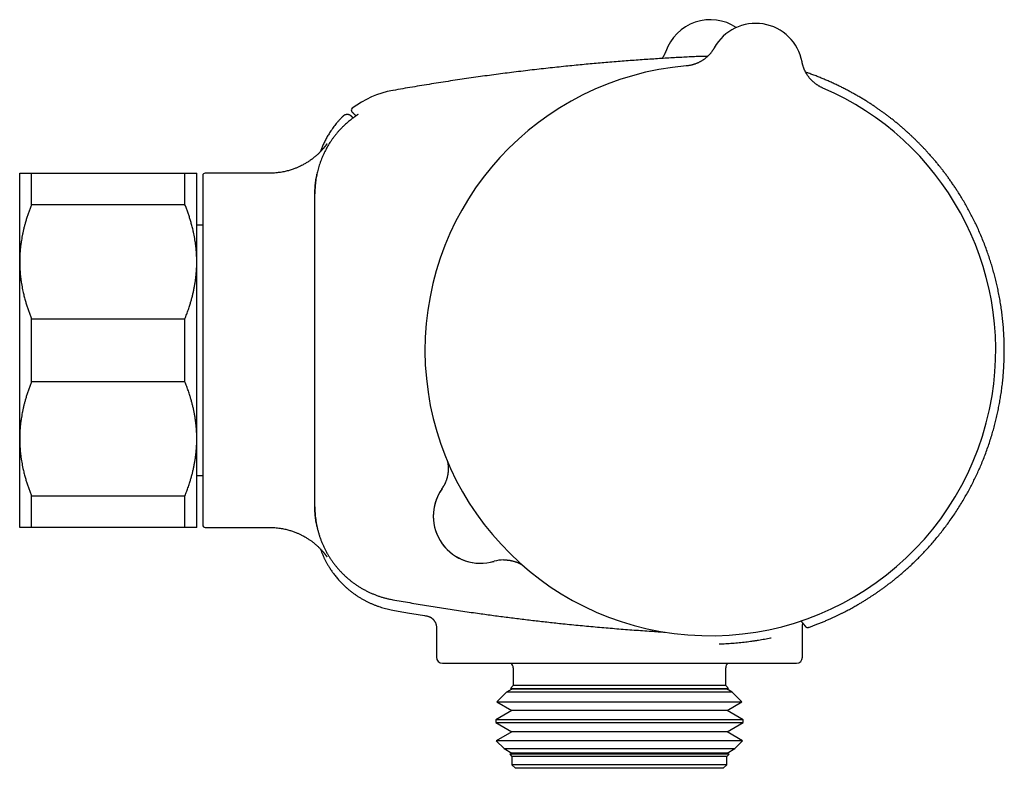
# Model space of a CAD drawing. Header units: millimetres. Extents: x 8 to 709, y 8 to 364.
# Tile 9 of 9: x 486 to 569, y 300 to 364. Entities that reach past the tile are written whole.
import ezdxf

# ---------------------------------------------------------------- set-up
doc = ezdxf.new("R2010")
doc.units = ezdxf.units.MM

msp = doc.modelspace()

# ---------------------------------------------------------------- linework, layer by layer
at = {"color": 7, "linetype": 'Continuous', "lineweight": 30}
for p, q in [((544.66, 361.223), (544.66, 361.222)), ((544.66, 361.222), (544.661, 361.223)), ((552.095, 360.019), (552.095, 360.018)), ((552.095, 360.018), (552.095, 360.018)), ((513.987, 356.095), (513.987, 356.095)), ((485.825, 343.098), (485.825, 350.598)), ((486.825, 347.92), (486.825, 350.598)), ((486.825, 350.598), (499.825, 350.598)), ((499.825, 347.92), (499.825, 350.598)), ((500.825, 343.098), (500.825, 350.598)), ((501.325, 350.398), (501.325, 320.798)), ((506.993, 350.598), (501.525, 350.598)), ((506.993, 350.598), (506.993, 350.598)), ((510.825, 348.822), (510.825, 348.846)), ((510.825, 322.374), (510.825, 348.822)), ((499.825, 347.92), (486.825, 347.92)), ((501.325, 346.198), (500.825, 346.198)), ((485.825, 328.098), (485.825, 343.098)), ((500.825, 328.098), (500.825, 343.098)), ((486.825, 332.92), (486.825, 338.276)), ((486.825, 338.276), (499.825, 338.276)), ((499.825, 332.92), (499.825, 338.276)), ((499.825, 332.92), (486.825, 332.92)), ((485.825, 320.598), (485.825, 328.098)), ((500.825, 320.598), (500.825, 328.098)), ((500.825, 324.998), (501.325, 324.998)), ((486.825, 323.276), (499.825, 323.276)), ((486.825, 320.598), (486.825, 323.276)), ((499.825, 320.598), (499.825, 323.276)), ((510.825, 322.353), (510.825, 322.374)), ((499.825, 320.598), (486.825, 320.598)), ((501.525, 320.598), (506.992, 320.598)), ((506.992, 320.599), (506.992, 320.599)), ((506.992, 320.598), (506.992, 320.598)), ((520.286, 313.107), (520.286, 313.107)), ((521.125, 312.12), (521.125, 309.598)), ((552.125, 309.598), (552.125, 312.177)), ((527.625, 308.698), (527.625, 307.198)), ((545.625, 307.198), (545.625, 308.698)), ((527.625, 307.198), (527.386, 306.959)), ((527.386, 306.959), (527.501, 306.893)), ((527.386, 306.959), (544.626, 306.959)), ((545.625, 307.198), (527.625, 307.198)), ((544.626, 306.959), (545.864, 306.959)), ((545.864, 306.959), (545.625, 307.198)), ((545.749, 306.893), (545.864, 306.959)), ((527.072, 306.645), (526.245, 305.818)), ((527.501, 306.893), (527.072, 306.645)), ((546.178, 306.645), (527.072, 306.645)), ((545.749, 306.893), (527.501, 306.893)), ((546.178, 306.645), (545.749, 306.893)), ((547.005, 305.818), (546.178, 306.645)), ((526.245, 305.818), (527.501, 305.093)), ((526.245, 305.818), (545.615, 305.818)), ((545.615, 305.818), (547.005, 305.818)), ((545.749, 305.093), (547.005, 305.818)), ((527.501, 305.093), (526.148, 304.311)), ((545.749, 305.093), (527.501, 305.093)), ((547.103, 304.311), (545.749, 305.093)), ((526.148, 304.311), (526.148, 304.074)), ((547.103, 304.311), (526.148, 304.311)), ((526.148, 304.074), (527.501, 303.293)), ((526.148, 304.074), (545.699, 304.074)), ((545.699, 304.074), (547.103, 304.074)), ((545.749, 303.293), (547.103, 304.074)), ((547.103, 304.074), (547.103, 304.311)), ((527.501, 303.293), (526.188, 302.535)), ((545.749, 303.293), (527.501, 303.293)), ((547.062, 302.535), (545.749, 303.293)), ((526.188, 302.535), (526.861, 301.863)), ((547.062, 302.535), (526.188, 302.535)), ((546.39, 301.863), (547.062, 302.535)), ((526.861, 301.863), (527.501, 301.493)), ((526.861, 301.863), (545.081, 301.863)), ((527.501, 301.493), (527.33, 301.394)), ((527.33, 301.394), (527.525, 301.198)), ((545.921, 301.394), (527.33, 301.394)), ((545.749, 301.493), (527.501, 301.493)), ((527.525, 301.198), (527.525, 300.498)), ((545.725, 301.198), (527.525, 301.198)), ((545.081, 301.863), (546.39, 301.863)), ((545.725, 301.198), (545.921, 301.394)), ((545.725, 300.498), (545.725, 301.198)), ((545.749, 301.493), (546.39, 301.863)), ((545.921, 301.394), (545.749, 301.493)), ((527.525, 300.498), (527.825, 300.198)), ((545.725, 300.498), (527.525, 300.498)), ((545.425, 300.198), (545.725, 300.498)), ((545.425, 300.198), (527.825, 300.198))]:
    msp.add_line(p, q, dxfattribs=at)
at = {"color": 7, "linetype": 'Continuous', "lineweight": 30, "flags": 128}
msp.add_lwpolyline([(552.128, 359.863), (552.114, 359.925), (552.095, 360.018)], dxfattribs=at)
at = {"color": 7, "linetype": 'Continuous', "lineweight": 30}
for centre, radius, start, end in [((544.325, 359.598), 4, 56.6366, 160.8861), ((548.162, 359.289), 4, 10.49613, 151.10387), ((544.325, 335.598), 24.172, 94.83649, 350.8), ((544.325, 335.598), 24.172, 350.8, 66.76351), ((518.825, 349.725), 8, 100.08101, 127.21441), ((514.108, 355.937), 0.2, 127.19977, 225), ((501.525, 350.398), 0.2, 90, 180), ((524.86, 321.559), 4, 144.66517, 286.93484), ((524.86, 321.559), 4, 145.02595, 286.57405), ((519.124, 325.572), 3, 325.02595, 331.11823), ((501.525, 320.798), 0.2, 180, 270), ((526.857, 314.85), 3, 91.1644, 106.44285), ((552.56, 312.311), 0.2, 220.28522, 289.35751), ((521.625, 309.598), 0.5, 180, 270), ((551.625, 309.598), 0.5, 270, 0), ((527.125, 308.698), 0.5, 0, 53.24002), ((546.125, 308.698), 0.5, 126.75067, 180)]:
    msp.add_arc(centre, radius, start, end, dxfattribs=at)
for points, knots in [([(544.66, 361.223), (544.66, 361.222), (544.66, 361.221), (544.658, 361.218), (544.656, 361.214), (544.652, 361.208), (544.648, 361.201), (544.642, 361.19), (544.633, 361.174), (544.619, 361.15), (544.599, 361.116), (544.57, 361.069), (544.533, 361.013), (544.491, 360.951), (544.448, 360.891), (544.403, 360.831), (544.355, 360.771), (544.304, 360.711), (544.251, 360.651), (544.195, 360.591), (544.137, 360.533), (544.077, 360.475), (544.015, 360.419), (543.951, 360.365), (543.886, 360.312), (543.819, 360.261), (543.751, 360.212), (543.681, 360.165), (543.61, 360.12), (543.537, 360.076), (543.463, 360.035), (543.388, 359.996), (543.312, 359.958), (543.235, 359.923), (543.157, 359.89), (543.077, 359.86), (542.997, 359.831), (542.916, 359.805), (542.835, 359.781), (542.752, 359.76), (542.67, 359.741), (542.583, 359.723), (542.493, 359.708), (542.399, 359.695), (542.331, 359.687), (542.293, 359.684), (542.287, 359.684)], [0, 0, 0, 0, 0.002619, 0.00589, 0.0088, 0.011634, 0.01475, 0.018778, 0.02456, 0.033469, 0.047302, 0.064332, 0.088728, 0.115589, 0.139599, 0.1645, 0.190533, 0.217275, 0.244498, 0.272056, 0.299853, 0.327827, 0.355933, 0.384142, 0.412433, 0.440788, 0.469196, 0.497647, 0.526136, 0.554654, 0.5832, 0.611768, 0.640355, 0.66896, 0.69758, 0.726213, 0.754858, 0.783514, 0.81218, 0.840854, 0.869536, 0.898225, 0.930111, 0.96198, 0.993748, 1, 1, 1, 1]), ([(544.098, 360.496), (544.011, 360.495), (543.79, 360.494), (543.368, 360.481), (542.83, 360.455), (542.219, 360.425), (541.599, 360.392), (540.971, 360.357), (540.335, 360.32), (539.69, 360.28), (539.037, 360.237), (538.375, 360.192), (537.705, 360.144), (537.027, 360.093), (536.34, 360.039), (535.659, 359.983), (534.983, 359.925), (534.313, 359.865), (533.635, 359.803), (532.95, 359.737), (532.244, 359.667), (531.515, 359.592), (530.765, 359.512), (530.006, 359.428), (529.239, 359.34), (528.464, 359.248), (527.696, 359.154), (526.934, 359.058), (526.181, 358.959), (525.42, 358.857), (524.652, 358.751), (523.876, 358.641), (523.093, 358.526), (522.303, 358.408), (521.505, 358.284), (520.7, 358.157), (519.893, 358.025), (519.083, 357.89), (518.27, 357.751), (517.717, 357.654), (517.434, 357.603), (517.425, 357.602)], [0, 0, 0, 0, 0.009768, 0.024683, 0.04715, 0.069938, 0.093044, 0.116469, 0.140212, 0.164273, 0.188652, 0.213349, 0.238364, 0.263696, 0.289346, 0.315313, 0.340089, 0.365147, 0.390488, 0.416112, 0.44202, 0.469809, 0.497918, 0.526348, 0.5551, 0.584173, 0.61357, 0.641584, 0.669887, 0.698479, 0.727363, 0.756538, 0.786007, 0.81577, 0.845829, 0.876184, 0.906839, 0.937238, 0.967928, 0.99891, 1, 1, 1, 1]), ([(540.559, 360.947), (540.559, 360.946), (540.559, 360.946), (540.558, 360.944), (540.557, 360.94), (540.555, 360.934), (540.552, 360.927), (540.548, 360.917), (540.543, 360.903), (540.535, 360.881), (540.522, 360.849), (540.504, 360.804), (540.479, 360.745), (540.449, 360.679), (540.416, 360.611), (540.381, 360.545), (540.345, 360.478), (540.305, 360.411), (540.272, 360.356), (540.25, 360.324), (540.244, 360.314)], [0, 0, 0, 0, 0.003422, 0.017885, 0.030211, 0.041934, 0.053808, 0.068201, 0.088008, 0.117691, 0.164348, 0.229441, 0.318141, 0.427711, 0.531088, 0.629217, 0.733755, 0.841593, 0.951708, 1, 1, 1, 1]), ([(553.862, 357.809), (553.839, 357.819), (553.791, 357.84), (553.717, 357.875), (553.64, 357.915), (553.565, 357.956), (553.491, 357.999), (553.418, 358.045), (553.347, 358.092), (553.278, 358.141), (553.21, 358.192), (553.144, 358.245), (553.079, 358.299), (553.016, 358.355), (552.956, 358.413), (552.897, 358.471), (552.84, 358.532), (552.784, 358.593), (552.731, 358.656), (552.68, 358.719), (552.631, 358.784), (552.584, 358.849), (552.539, 358.916), (552.496, 358.983), (552.456, 359.05), (552.417, 359.118), (552.381, 359.186), (552.347, 359.254), (552.315, 359.322), (552.285, 359.39), (552.257, 359.457), (552.232, 359.523), (552.209, 359.588), (552.188, 359.651), (552.169, 359.712), (552.152, 359.771), (552.138, 359.826), (552.125, 359.875), (552.116, 359.917), (552.109, 359.949), (552.105, 359.971), (552.102, 359.986), (552.1, 359.996), (552.098, 360.003), (552.097, 360.009), (552.096, 360.013), (552.096, 360.017), (552.095, 360.018), (552.095, 360.018)], [0, 0, 0, 0, 0.024461, 0.053627, 0.082721, 0.111743, 0.140689, 0.169556, 0.198342, 0.227042, 0.255653, 0.284171, 0.31259, 0.340905, 0.369111, 0.397201, 0.425167, 0.453002, 0.480695, 0.508236, 0.535614, 0.562813, 0.58982, 0.616615, 0.643178, 0.669484, 0.695504, 0.721205, 0.746546, 0.771478, 0.795943, 0.819868, 0.843163, 0.865716, 0.887383, 0.907974, 0.927227, 0.944722, 0.959611, 0.970548, 0.977724, 0.982579, 0.9861, 0.98891, 0.99146, 0.99413, 0.997168, 1, 1, 1, 1]), ([(552.626, 312.123), (552.659, 312.135), (552.787, 312.179), (553.005, 312.26), (553.295, 312.369), (553.591, 312.486), (553.892, 312.609), (554.182, 312.732), (554.453, 312.851), (554.708, 312.966), (554.946, 313.077), (555.175, 313.187), (555.395, 313.295), (555.605, 313.401), (555.806, 313.504), (556.005, 313.609), (556.2, 313.713), (556.39, 313.818), (556.57, 313.919), (556.74, 314.016), (556.892, 314.104), (557.026, 314.183), (557.148, 314.256), (557.27, 314.329), (557.393, 314.405), (557.519, 314.483), (557.673, 314.58), (557.855, 314.696), (558.066, 314.834), (558.28, 314.977), (558.497, 315.126), (558.716, 315.279), (558.94, 315.439), (559.168, 315.607), (559.399, 315.78), (559.632, 315.959), (559.867, 316.145), (560.106, 316.338), (560.35, 316.539), (560.598, 316.751), (560.851, 316.972), (561.106, 317.201), (561.363, 317.439), (561.623, 317.686), (561.884, 317.942), (562.171, 318.232), (562.479, 318.554), (562.806, 318.91), (563.126, 319.271), (563.439, 319.639), (563.745, 320.013), (564.044, 320.393), (564.344, 320.792), (564.647, 321.209), (564.949, 321.646), (565.242, 322.089), (565.526, 322.539), (565.792, 322.98), (566.041, 323.413), (566.273, 323.837), (566.497, 324.265), (566.713, 324.697), (566.921, 325.133), (567.12, 325.573), (567.316, 326.032), (567.509, 326.51), (567.698, 327.007), (567.875, 327.508), (568.042, 328.012), (568.194, 328.505), (568.331, 328.985), (568.455, 329.452), (568.569, 329.921), (568.675, 330.393), (568.771, 330.866), (568.858, 331.342), (568.939, 331.834), (569.012, 332.344), (569.076, 332.872), (569.129, 333.401), (569.171, 333.93), (569.2, 334.445), (569.218, 334.944), (569.226, 335.427), (569.225, 335.91), (569.214, 336.393), (569.194, 336.876), (569.164, 337.358), (569.123, 337.856), (569.071, 338.368), (569.006, 338.896), (568.93, 339.422), (568.843, 339.946), (568.747, 340.452), (568.645, 340.941), (568.537, 341.412), (568.42, 341.88), (568.293, 342.347), (568.158, 342.811), (568.014, 343.272), (567.856, 343.745), (567.683, 344.231), (567.493, 344.727), (567.293, 345.22), (567.083, 345.707), (566.868, 346.176), (566.651, 346.626), (566.433, 347.057), (566.206, 347.483), (565.971, 347.906), (565.728, 348.323), (565.477, 348.736), (565.245, 349.101), (565.035, 349.42), (564.85, 349.694), (564.663, 349.962), (564.476, 350.223), (564.29, 350.477), (564.104, 350.723), (563.919, 350.962), (563.726, 351.205), (563.527, 351.45), (563.32, 351.697), (563.115, 351.936), (562.913, 352.166), (562.715, 352.386), (562.52, 352.597), (562.33, 352.798), (562.143, 352.992), (561.948, 353.19), (561.746, 353.39), (561.537, 353.592), (561.334, 353.784), (561.137, 353.966), (560.946, 354.139), (560.789, 354.279), (560.663, 354.388), (560.567, 354.472), (560.467, 354.557), (560.362, 354.646), (560.251, 354.739), (560.135, 354.835), (560.012, 354.935), (559.873, 355.047), (559.714, 355.173), (559.535, 355.312), (559.346, 355.456), (559.147, 355.605), (558.939, 355.758), (558.72, 355.914), (558.491, 356.075), (558.251, 356.239), (558, 356.405), (557.741, 356.574), (557.472, 356.743), (557.193, 356.914), (556.904, 357.086), (556.612, 357.255), (556.316, 357.42), (556.019, 357.581), (555.711, 357.742), (555.393, 357.903), (555.066, 358.063), (554.728, 358.221), (554.39, 358.374), (554.052, 358.52), (553.715, 358.661), (553.369, 358.799), (553.015, 358.934), (552.691, 359.052), (552.484, 359.123), (552.399, 359.152)], [0, 0, 0, 0, 0.00171, 0.0065962, 0.011359, 0.0168137, 0.0220966, 0.0272076, 0.0321467, 0.0365651, 0.0408359, 0.0449591, 0.0489347, 0.0527624, 0.0564423, 0.0599743, 0.0636886, 0.0672237, 0.0705796, 0.0737562, 0.0767535, 0.0791141, 0.0813802, 0.0836829, 0.0860377, 0.0884446, 0.0909035, 0.0948728, 0.0989706, 0.1031972, 0.1074283, 0.1117811, 0.1162555, 0.1208516, 0.1255696, 0.1303218, 0.1351916, 0.140179, 0.1452841, 0.1506147, 0.1560681, 0.1616442, 0.1673432, 0.1731651, 0.1791097, 0.1851772, 0.1930204, 0.2008701, 0.2087201, 0.2165704, 0.224421, 0.2322719, 0.2401229, 0.2487591, 0.2573954, 0.2660316, 0.2746676, 0.2833034, 0.2911539, 0.2990041, 0.3068541, 0.3147039, 0.3225534, 0.3304031, 0.3382533, 0.3468886, 0.3555241, 0.3641598, 0.3727958, 0.381432, 0.3892833, 0.3971346, 0.404986, 0.4128374, 0.4206886, 0.4285397, 0.4363906, 0.4450261, 0.4536612, 0.4622959, 0.4709303, 0.4795652, 0.4874155, 0.4952662, 0.5031172, 0.5109682, 0.5188191, 0.52667, 0.534521, 0.543157, 0.5517931, 0.5604292, 0.5690651, 0.5777009, 0.5855514, 0.5934016, 0.6012514, 0.6091011, 0.6169511, 0.6248013, 0.6326516, 0.6412872, 0.6499229, 0.6585589, 0.6671952, 0.6758311, 0.6836817, 0.6915321, 0.6993825, 0.7072327, 0.7150827, 0.7229327, 0.7307824, 0.736179, 0.7415714, 0.7468888, 0.7521054, 0.7572214, 0.7622367, 0.7671513, 0.7719653, 0.7773322, 0.7825683, 0.7876735, 0.7926481, 0.7974919, 0.802122, 0.8066262, 0.8110044, 0.8152568, 0.820155, 0.8248749, 0.8294166, 0.83378, 0.8379652, 0.8419722, 0.844041, 0.8460793, 0.8482068, 0.8504435, 0.8527892, 0.8552439, 0.8578076, 0.8604804, 0.8639949, 0.8676816, 0.8715404, 0.8755712, 0.879774, 0.8841487, 0.8886951, 0.8934133, 0.8983031, 0.9033644, 0.9085022, 0.9138052, 0.9192734, 0.9249066, 0.9302677, 0.93577, 0.9414133, 0.9471976, 0.9531226, 0.9591883, 0.9653946, 0.971207, 0.9771373, 0.9831854, 0.9893513, 0.9956347, 1, 1, 1, 1]), ([(513.212, 355.424), (513.201, 355.414), (513.133, 355.349), (513.015, 355.225), (512.858, 355.056), (512.711, 354.886), (512.572, 354.716), (512.439, 354.545), (512.313, 354.373), (512.193, 354.2), (512.081, 354.03), (511.977, 353.862), (511.88, 353.698), (511.789, 353.533), (511.701, 353.367), (511.619, 353.202), (511.544, 353.042), (511.476, 352.887), (511.414, 352.739), (511.358, 352.597), (511.317, 352.489), (511.296, 352.429), (511.291, 352.414)], [0, 0, 0, 0, 0.012639, 0.078242, 0.142292, 0.204756, 0.265611, 0.324833, 0.385104, 0.443546, 0.500144, 0.554888, 0.607772, 0.658791, 0.712318, 0.763625, 0.812716, 0.859597, 0.904277, 0.946766, 0.987076, 1, 1, 1, 1]), ([(513.915, 355.422), (513.907, 355.43), (513.891, 355.445), (513.869, 355.463), (513.851, 355.476), (513.835, 355.488), (513.817, 355.498), (513.798, 355.509), (513.773, 355.522), (513.741, 355.536), (513.703, 355.549), (513.667, 355.558), (513.638, 355.563), (513.614, 355.566), (513.594, 355.568), (513.572, 355.568), (513.543, 355.568), (513.508, 355.566), (513.467, 355.56), (513.421, 355.549), (513.37, 355.531), (513.316, 355.505), (513.261, 355.47), (513.228, 355.44), (513.211, 355.425)], [0, 0, 0, 0, 0.046124, 0.08244, 0.108566, 0.132775, 0.158926, 0.187061, 0.216983, 0.269348, 0.320786, 0.36934, 0.409649, 0.436663, 0.462121, 0.486791, 0.521592, 0.570458, 0.621739, 0.682253, 0.751407, 0.828296, 0.911681, 1, 1, 1, 1]), ([(514.062, 355.275), (514.061, 355.276), (514.059, 355.278), (514.056, 355.282), (514.053, 355.284), (514.052, 355.286), (514.051, 355.286), (514.051, 355.287), (514.051, 355.287), (514.05, 355.287), (514.05, 355.288), (514.049, 355.288), (514.046, 355.291), (514.04, 355.298), (514.031, 355.307), (514.022, 355.315), (514.014, 355.323), (514.006, 355.331), (513.999, 355.339), (513.991, 355.346), (513.985, 355.353), (513.978, 355.359), (513.972, 355.366), (513.966, 355.372), (513.96, 355.377), (513.955, 355.382), (513.95, 355.387), (513.946, 355.392), (513.941, 355.396), (513.937, 355.4), (513.934, 355.404), (513.931, 355.407), (513.928, 355.41), (513.925, 355.413), (513.923, 355.415), (513.921, 355.417), (513.919, 355.419), (513.918, 355.42), (513.917, 355.421), (513.916, 355.422), (513.916, 355.422), (513.915, 355.422), (513.915, 355.422), (513.915, 355.422)], [0, 0, 0, 0, 0.011051, 0.025973, 0.039033, 0.040548, 0.04207, 0.04359, 0.045111, 0.046631, 0.04815, 0.04967, 0.051189, 0.087465, 0.123526, 0.15937, 0.194998, 0.23041, 0.265605, 0.300584, 0.335271, 0.369743, 0.404, 0.438041, 0.471867, 0.504879, 0.537683, 0.57028, 0.602669, 0.635505, 0.668125, 0.700529, 0.732716, 0.764687, 0.796442, 0.82798, 0.858678, 0.889168, 0.919451, 0.949526, 0.97301, 0.996367, 1, 1, 1, 1]), ([(514.376, 355.5), (514.366, 355.492), (514.34, 355.475), (514.294, 355.443), (514.24, 355.404), (514.181, 355.362), (514.12, 355.318), (514.057, 355.271), (513.992, 355.222), (513.948, 355.189), (513.927, 355.172)], [0, 0, 0, 0, 0.095153, 0.22329, 0.352251, 0.481621, 0.610598, 0.740267, 0.870331, 1, 1, 1, 1]), ([(514.309, 355.453), (514.29, 355.471), (514.254, 355.508), (514.203, 355.558), (514.157, 355.605), (514.114, 355.648), (514.076, 355.686), (514.042, 355.72), (514.014, 355.748), (513.992, 355.77), (513.976, 355.786), (513.967, 355.794), (513.967, 355.794), (513.967, 355.794)], [0, 0, 0, 0, 0.09625, 0.189296, 0.282342, 0.375388, 0.468434, 0.561472, 0.654509, 0.747547, 0.840585, 0.933625, 1, 1, 1, 1]), ([(514.492, 355.579), (514.492, 355.579), (514.492, 355.579), (514.49, 355.578), (514.486, 355.576), (514.48, 355.571), (514.472, 355.565), (514.461, 355.558), (514.447, 355.548), (514.432, 355.538), (514.413, 355.525), (514.394, 355.512), (514.381, 355.503), (514.375, 355.498)], [0, 0, 0, 0, 0.030242, 0.095703, 0.173457, 0.259596, 0.354563, 0.456833, 0.564213, 0.675097, 0.788377, 0.903294, 1, 1, 1, 1]), ([(513.927, 355.172), (513.869, 355.126), (513.753, 355.035), (513.584, 354.893), (513.419, 354.745), (513.257, 354.593), (513.1, 354.436), (512.946, 354.273), (512.795, 354.105), (512.648, 353.932), (512.505, 353.754), (512.368, 353.571), (512.235, 353.384), (512.11, 353.196), (511.991, 353.007), (511.878, 352.816), (511.771, 352.622), (511.669, 352.425), (511.572, 352.225), (511.481, 352.02), (511.394, 351.812), (511.313, 351.599), (511.237, 351.384), (511.168, 351.167), (511.105, 350.946), (511.05, 350.734), (511.003, 350.529), (510.961, 350.318), (510.921, 350.089), (510.886, 349.843), (510.859, 349.595), (510.84, 349.346), (510.827, 349.096), (510.826, 348.929), (510.825, 348.846)], [0, 0, 0, 0, 0.030288, 0.060582, 0.09087, 0.121368, 0.151872, 0.182371, 0.213533, 0.244701, 0.275863, 0.307254, 0.338652, 0.370043, 0.400331, 0.430625, 0.460913, 0.491411, 0.521915, 0.552413, 0.583575, 0.614743, 0.645905, 0.677296, 0.708693, 0.740084, 0.767499, 0.794932, 0.828958, 0.862991, 0.897017, 0.931342, 0.965675, 1, 1, 1, 1]), ([(511.852, 353.092), (511.852, 353.092), (511.852, 353.092), (511.851, 353.091), (511.85, 353.089), (511.848, 353.087), (511.847, 353.084), (511.845, 353.081), (511.842, 353.077), (511.839, 353.073), (511.837, 353.069), (511.834, 353.066), (511.832, 353.063), (511.83, 353.06), (511.827, 353.056), (511.824, 353.051), (511.819, 353.044), (511.813, 353.035), (511.806, 353.026), (511.798, 353.014), (511.788, 353.001), (511.777, 352.986), (511.762, 352.965), (511.742, 352.939), (511.718, 352.907), (511.693, 352.875), (511.67, 352.845), (511.65, 352.82), (511.63, 352.796), (511.613, 352.775), (511.599, 352.758), (511.587, 352.743), (511.573, 352.726), (511.556, 352.706), (511.535, 352.682), (511.504, 352.646), (511.461, 352.596), (511.401, 352.531), (511.334, 352.458), (511.259, 352.381), (511.182, 352.304), (511.106, 352.231), (511.032, 352.162), (510.96, 352.098), (510.888, 352.035), (510.817, 351.975), (510.746, 351.918), (510.68, 351.865), (510.617, 351.817), (510.555, 351.771), (510.48, 351.716), (510.388, 351.651), (510.276, 351.576), (510.158, 351.501), (510.034, 351.426), (509.904, 351.351), (509.767, 351.277), (509.64, 351.213), (509.524, 351.158), (509.418, 351.11), (509.305, 351.061), (509.183, 351.012), (509.049, 350.961), (508.903, 350.91), (508.745, 350.859), (508.578, 350.81), (508.4, 350.765), (508.214, 350.723), (508.022, 350.686), (507.825, 350.655), (507.624, 350.63), (507.417, 350.612), (507.205, 350.6), (507.063, 350.599), (506.993, 350.598)], [0, 0, 0, 0, 0.003987, 0.020451, 0.037331, 0.045055, 0.053207, 0.062077, 0.071665, 0.081862, 0.089231, 0.095669, 0.101178, 0.10576, 0.109868, 0.116874, 0.125213, 0.13486, 0.144695, 0.154113, 0.165822, 0.176894, 0.188253, 0.203574, 0.219687, 0.235463, 0.24453, 0.253439, 0.261939, 0.269221, 0.273897, 0.277866, 0.282115, 0.287308, 0.293352, 0.299674, 0.31291, 0.327025, 0.342108, 0.358222, 0.37429, 0.38957, 0.404064, 0.417777, 0.430712, 0.444281, 0.45689, 0.468548, 0.479267, 0.489362, 0.499781, 0.516945, 0.535082, 0.554191, 0.573338, 0.593368, 0.614278, 0.63606, 0.650461, 0.665941, 0.682506, 0.700147, 0.718858, 0.739859, 0.762035, 0.785368, 0.809838, 0.835418, 0.862081, 0.888183, 0.915186, 0.943058, 0.97176, 1, 1, 1, 1]), ([(485.825, 350.598), (485.825, 350.598), (485.826, 350.598), (485.833, 350.598), (485.851, 350.598), (485.877, 350.598), (485.911, 350.598), (485.951, 350.598), (485.996, 350.598), (486.044, 350.598), (486.097, 350.598), (486.155, 350.598), (486.218, 350.598), (486.292, 350.598), (486.379, 350.598), (486.48, 350.598), (486.588, 350.598), (486.702, 350.598), (486.784, 350.598), (486.825, 350.598)], [0, 0, 0, 0, 0.031424, 0.094899, 0.158401, 0.221913, 0.285416, 0.348893, 0.402256, 0.455625, 0.508989, 0.561409, 0.613834, 0.666254, 0.732989, 0.799742, 0.866504, 0.933261, 1, 1, 1, 1]), ([(499.825, 350.598), (499.874, 350.598), (499.971, 350.598), (500.105, 350.598), (500.23, 350.598), (500.332, 350.598), (500.414, 350.598), (500.479, 350.598), (500.539, 350.598), (500.593, 350.598), (500.642, 350.598), (500.689, 350.598), (500.732, 350.598), (500.77, 350.598), (500.798, 350.598), (500.816, 350.598), (500.824, 350.598), (500.825, 350.598), (500.825, 350.598)], [0, 0, 0, 0, 0.0795355, 0.1590915, 0.2386441, 0.3181748, 0.3715082, 0.4248453, 0.4781782, 0.530957, 0.5837401, 0.6365186, 0.7029108, 0.7693334, 0.8357651, 0.9021855, 0.9685757, 1, 1, 1, 1]), ([(510.825, 348.822), (510.826, 348.882), (510.826, 349.003), (510.833, 349.197), (510.845, 349.404), (510.864, 349.624), (510.89, 349.844), (510.921, 350.064), (510.959, 350.283), (510.988, 350.434), (511.006, 350.512), (511.007, 350.517)], [0, 0, 0, 0, 0.10591, 0.211873, 0.341189, 0.470529, 0.599845, 0.730058, 0.860297, 0.990511, 1, 1, 1, 1]), ([(486.825, 347.92), (486.785, 347.818), (486.704, 347.614), (486.591, 347.306), (486.485, 346.997), (486.385, 346.685), (486.298, 346.389), (486.222, 346.109), (486.156, 345.844), (486.095, 345.579), (486.041, 345.315), (485.993, 345.05), (485.946, 344.761), (485.904, 344.449), (485.869, 344.112), (485.844, 343.774), (485.828, 343.436), (485.826, 343.211), (485.825, 343.098)], [0, 0, 0, 0, 0.065617, 0.131252, 0.19689, 0.262521, 0.328134, 0.383158, 0.438187, 0.493212, 0.547625, 0.602042, 0.656455, 0.725142, 0.793864, 0.862595, 0.931314, 1, 1, 1, 1]), ([(500.825, 343.098), (500.825, 343.154), (500.824, 343.314), (500.816, 343.578), (500.799, 343.889), (500.773, 344.2), (500.738, 344.51), (500.698, 344.803), (500.653, 345.079), (500.605, 345.338), (500.543, 345.636), (500.464, 345.974), (500.369, 346.331), (500.27, 346.668), (500.17, 346.984), (500.062, 347.298), (499.948, 347.61), (499.866, 347.817), (499.825, 347.92)], [0, 0, 0, 0, 0.034083, 0.097391, 0.160725, 0.224069, 0.287405, 0.350715, 0.403935, 0.45716, 0.51038, 0.588809, 0.667238, 0.733776, 0.800332, 0.866897, 0.933458, 1, 1, 1, 1]), ([(485.825, 343.098), (485.825, 343.042), (485.826, 342.882), (485.834, 342.619), (485.852, 342.307), (485.878, 341.996), (485.912, 341.686), (485.953, 341.393), (485.998, 341.117), (486.045, 340.859), (486.107, 340.56), (486.186, 340.222), (486.281, 339.865), (486.38, 339.528), (486.48, 339.213), (486.588, 338.899), (486.703, 338.586), (486.784, 338.38), (486.825, 338.276)], [0, 0, 0, 0, 0.034083, 0.097391, 0.160725, 0.224069, 0.287405, 0.350715, 0.403935, 0.45716, 0.51038, 0.588809, 0.667238, 0.733776, 0.800332, 0.866897, 0.933458, 1, 1, 1, 1]), ([(499.825, 338.276), (499.875, 338.404), (499.976, 338.658), (500.113, 339.044), (500.231, 339.4), (500.329, 339.726), (500.412, 340.022), (500.487, 340.32), (500.556, 340.62), (500.618, 340.924), (500.672, 341.231), (500.719, 341.539), (500.757, 341.848), (500.787, 342.159), (500.809, 342.472), (500.823, 342.785), (500.824, 342.994), (500.825, 343.098)], [0, 0, 0, 0, 0.081976, 0.163962, 0.245936, 0.307749, 0.369574, 0.431398, 0.49321, 0.556281, 0.619369, 0.682455, 0.745525, 0.809135, 0.872763, 0.936391, 1, 1, 1, 1]), ([(486.825, 332.92), (486.785, 332.818), (486.704, 332.614), (486.591, 332.306), (486.485, 331.997), (486.385, 331.685), (486.298, 331.389), (486.222, 331.109), (486.156, 330.844), (486.095, 330.579), (486.041, 330.315), (485.993, 330.05), (485.946, 329.761), (485.904, 329.449), (485.869, 329.112), (485.844, 328.774), (485.828, 328.436), (485.826, 328.211), (485.825, 328.098)], [0, 0, 0, 0, 0.065617, 0.131252, 0.19689, 0.262521, 0.328134, 0.383158, 0.438187, 0.493212, 0.547625, 0.602042, 0.656455, 0.725142, 0.793864, 0.862595, 0.931314, 1, 1, 1, 1]), ([(500.825, 328.098), (500.825, 328.154), (500.824, 328.307), (500.817, 328.558), (500.801, 328.849), (500.778, 329.141), (500.747, 329.432), (500.709, 329.724), (500.664, 330.015), (500.611, 330.306), (500.551, 330.598), (500.484, 330.89), (500.409, 331.184), (500.328, 331.476), (500.23, 331.799), (500.113, 332.154), (499.975, 332.539), (499.875, 332.793), (499.825, 332.92)], [0, 0, 0, 0, 0.034083, 0.093384, 0.152699, 0.212015, 0.271317, 0.331075, 0.390848, 0.450621, 0.510381, 0.571402, 0.632436, 0.693471, 0.754495, 0.836325, 0.918167, 1, 1, 1, 1]), ([(485.825, 328.098), (485.825, 328.042), (485.826, 327.882), (485.834, 327.619), (485.852, 327.307), (485.878, 326.996), (485.912, 326.686), (485.953, 326.393), (485.998, 326.117), (486.045, 325.859), (486.107, 325.56), (486.186, 325.222), (486.281, 324.865), (486.38, 324.528), (486.48, 324.213), (486.588, 323.899), (486.703, 323.586), (486.784, 323.38), (486.825, 323.276)], [0, 0, 0, 0, 0.034083, 0.097391, 0.160725, 0.224069, 0.287405, 0.350715, 0.403935, 0.45716, 0.51038, 0.588809, 0.667238, 0.733776, 0.800332, 0.866897, 0.933458, 1, 1, 1, 1]), ([(499.825, 323.276), (499.875, 323.404), (499.976, 323.658), (500.113, 324.044), (500.231, 324.4), (500.329, 324.726), (500.412, 325.022), (500.487, 325.32), (500.556, 325.62), (500.618, 325.924), (500.672, 326.231), (500.719, 326.539), (500.757, 326.848), (500.787, 327.159), (500.809, 327.472), (500.823, 327.785), (500.824, 327.994), (500.825, 328.098)], [0, 0, 0, 0, 0.0819762, 0.1639623, 0.2459361, 0.3077493, 0.3695745, 0.4313984, 0.4932098, 0.5562814, 0.6193687, 0.6824548, 0.7455249, 0.8091349, 0.872763, 0.9363906, 1, 1, 1, 1]), ([(522.058, 326.196), (522.06, 326.188), (522.065, 326.163), (522.074, 326.12), (522.083, 326.065), (522.093, 326.005), (522.102, 325.938), (522.11, 325.867), (522.116, 325.792), (522.121, 325.714), (522.124, 325.634), (522.124, 325.552), (522.123, 325.47), (522.119, 325.387), (522.113, 325.303), (522.104, 325.22), (522.093, 325.136), (522.079, 325.053), (522.064, 324.97), (522.046, 324.888), (522.025, 324.805), (522.002, 324.724), (521.977, 324.643), (521.95, 324.562), (521.92, 324.483), (521.888, 324.404), (521.854, 324.326), (521.817, 324.249), (521.783, 324.182), (521.76, 324.14), (521.751, 324.123)], [0, 0, 0, 0, 0.012859, 0.036689, 0.063079, 0.092126, 0.123704, 0.157459, 0.192906, 0.229571, 0.267076, 0.305155, 0.343625, 0.382367, 0.421303, 0.460378, 0.499559, 0.538818, 0.578139, 0.61751, 0.65692, 0.696363, 0.735834, 0.775328, 0.814842, 0.854373, 0.893919, 0.933479, 0.973051, 1, 1, 1, 1]), ([(511.003, 320.7), (510.996, 320.731), (510.974, 320.835), (510.941, 321.014), (510.905, 321.236), (510.876, 321.462), (510.853, 321.689), (510.837, 321.917), (510.827, 322.145), (510.826, 322.298), (510.825, 322.374)], [0, 0, 0, 0, 0.056868, 0.18871, 0.32342, 0.458158, 0.592868, 0.728569, 0.864299, 1, 1, 1, 1]), ([(510.825, 322.353), (510.826, 322.264), (510.828, 322.087), (510.842, 321.821), (510.863, 321.556), (510.894, 321.292), (510.934, 321.026), (510.984, 320.76), (511.043, 320.492), (511.111, 320.227), (511.189, 319.964), (511.274, 319.707), (511.367, 319.455), (511.467, 319.208), (511.576, 318.965), (511.693, 318.726), (511.818, 318.489), (511.953, 318.254), (512.098, 318.021), (512.25, 317.793), (512.41, 317.571), (512.575, 317.356), (512.747, 317.149), (512.923, 316.95), (513.106, 316.757), (513.295, 316.57), (513.493, 316.387), (513.698, 316.21), (513.911, 316.038), (514.13, 315.874), (514.354, 315.717), (514.582, 315.569), (514.812, 315.43), (515.044, 315.301), (515.281, 315.179), (515.521, 315.065), (515.768, 314.958), (516.02, 314.859), (516.278, 314.767), (516.539, 314.684), (516.803, 314.611), (517.039, 314.553), (517.246, 314.509), (517.364, 314.487), (517.423, 314.476)], [0, 0, 0, 0, 0.023831, 0.047682, 0.071539, 0.09539, 0.119221, 0.143744, 0.168289, 0.19284, 0.217385, 0.241908, 0.265739, 0.28959, 0.313447, 0.337298, 0.361129, 0.385652, 0.410196, 0.434748, 0.459292, 0.483815, 0.507646, 0.531498, 0.555356, 0.579207, 0.603038, 0.627562, 0.652107, 0.676659, 0.701204, 0.725727, 0.749559, 0.77341, 0.797268, 0.821119, 0.844951, 0.869474, 0.894019, 0.918572, 0.943117, 0.96764, 0.98382, 1, 1, 1, 1]), ([(486.825, 320.598), (486.777, 320.598), (486.679, 320.598), (486.545, 320.598), (486.431, 320.598), (486.334, 320.598), (486.253, 320.598), (486.179, 320.598), (486.11, 320.598), (486.049, 320.598), (485.994, 320.598), (485.946, 320.598), (485.906, 320.598), (485.874, 320.598), (485.849, 320.598), (485.833, 320.598), (485.826, 320.598), (485.825, 320.598), (485.825, 320.598)], [0, 0, 0, 0, 0.079492, 0.158994, 0.238484, 0.298403, 0.358332, 0.418261, 0.478178, 0.539229, 0.600294, 0.661358, 0.722408, 0.783942, 0.845493, 0.907042, 0.968576, 1, 1, 1, 1]), ([(500.825, 320.598), (500.825, 320.598), (500.824, 320.598), (500.817, 320.598), (500.802, 320.598), (500.779, 320.598), (500.749, 320.598), (500.711, 320.598), (500.665, 320.598), (500.613, 320.598), (500.553, 320.598), (500.485, 320.598), (500.41, 320.598), (500.329, 320.598), (500.231, 320.598), (500.114, 320.598), (499.976, 320.598), (499.875, 320.598), (499.825, 320.598)], [0, 0, 0, 0, 0.0314242, 0.0908815, 0.1503536, 0.2098261, 0.269284, 0.3292031, 0.389136, 0.4490698, 0.5089902, 0.570184, 0.6313901, 0.6925974, 0.7537929, 0.835857, 0.9179334, 1, 1, 1, 1]), ([(506.992, 320.598), (507.068, 320.597), (507.219, 320.596), (507.445, 320.582), (507.665, 320.562), (507.877, 320.534), (508.081, 320.5), (508.272, 320.461), (508.45, 320.419), (508.616, 320.375), (508.773, 320.329), (508.921, 320.281), (509.063, 320.23), (509.199, 320.178), (509.328, 320.126), (509.447, 320.074), (509.556, 320.023), (509.658, 319.974), (509.772, 319.916), (509.898, 319.849), (510.032, 319.772), (510.156, 319.697), (510.27, 319.624), (510.374, 319.555), (510.47, 319.488), (510.554, 319.427), (510.63, 319.369), (510.703, 319.313), (510.781, 319.251), (510.856, 319.189), (510.927, 319.127), (510.995, 319.067), (511.065, 319.004), (511.137, 318.936), (511.21, 318.864), (511.277, 318.797), (511.334, 318.737), (511.381, 318.688), (511.422, 318.642), (511.462, 318.598), (511.5, 318.555), (511.535, 318.514), (511.565, 318.48), (511.592, 318.447), (511.618, 318.415), (511.644, 318.383), (511.669, 318.352), (511.691, 318.323), (511.712, 318.297), (511.732, 318.271), (511.75, 318.247), (511.766, 318.226), (511.78, 318.206), (511.793, 318.189), (511.804, 318.173), (511.812, 318.162), (511.819, 318.153), (511.823, 318.146), (511.826, 318.142), (511.829, 318.138), (511.831, 318.135), (511.833, 318.132), (511.835, 318.129), (511.838, 318.125), (511.841, 318.121), (511.844, 318.117), (511.846, 318.114), (511.847, 318.111), (511.849, 318.109), (511.85, 318.108), (511.85, 318.107), (511.85, 318.107), (511.85, 318.107), (511.85, 318.107)], [0, 0, 0, 0, 0.0302293, 0.0607563, 0.090329, 0.1189021, 0.1464349, 0.172891, 0.1968206, 0.2197409, 0.2416316, 0.262475, 0.282256, 0.302061, 0.3206445, 0.3379968, 0.3541102, 0.3690965, 0.3835635, 0.4054198, 0.426198, 0.4458934, 0.4636814, 0.4804805, 0.4962919, 0.5111185, 0.5225783, 0.5351298, 0.5488388, 0.563717, 0.5757724, 0.5885072, 0.6019239, 0.6160246, 0.630811, 0.6461818, 0.6571342, 0.6672744, 0.6766191, 0.6851882, 0.6954488, 0.704511, 0.7137956, 0.7225917, 0.7323277, 0.7429398, 0.7538251, 0.7648897, 0.7761561, 0.7876133, 0.8003107, 0.8131438, 0.8261734, 0.8396178, 0.8535112, 0.8676212, 0.875943, 0.8832104, 0.8894213, 0.8945745, 0.8985035, 0.9036005, 0.9098968, 0.9173934, 0.9272377, 0.9375508, 0.9481473, 0.9586315, 0.9681576, 0.9766964, 0.9842474, 0.9911569, 1, 1, 1, 1]), ([(511.292, 318.781), (511.298, 318.763), (511.331, 318.667), (511.399, 318.494), (511.495, 318.263), (511.597, 318.039), (511.704, 317.822), (511.816, 317.612), (511.917, 317.434), (512.007, 317.286), (512.083, 317.164), (512.166, 317.037), (512.252, 316.909), (512.343, 316.781), (512.438, 316.653), (512.541, 316.52), (512.651, 316.383), (512.769, 316.243), (512.895, 316.1), (513.03, 315.955), (513.175, 315.806), (513.33, 315.655), (513.496, 315.503), (513.672, 315.351), (513.858, 315.199), (514.053, 315.049), (514.256, 314.902), (514.469, 314.759), (514.692, 314.62), (514.912, 314.492), (515.128, 314.375), (515.34, 314.269), (515.558, 314.167), (515.782, 314.071), (516.012, 313.981), (516.243, 313.898), (516.475, 313.823), (516.707, 313.755), (516.943, 313.694), (517.182, 313.64), (517.344, 313.61), (517.425, 313.595)], [0, 0, 0, 0, 0.006697, 0.036418, 0.066161, 0.09591, 0.124174, 0.152416, 0.180625, 0.197227, 0.214058, 0.231986, 0.251087, 0.269132, 0.288111, 0.308022, 0.328862, 0.350625, 0.373307, 0.396899, 0.421394, 0.447249, 0.474014, 0.501674, 0.53021, 0.559603, 0.589281, 0.619737, 0.650946, 0.682877, 0.710512, 0.738624, 0.767188, 0.796183, 0.825582, 0.85536, 0.883759, 0.912447, 0.9414, 0.970593, 1, 1, 1, 1]), ([(526.796, 317.85), (526.809, 317.85), (526.851, 317.851), (526.921, 317.85), (527.005, 317.847), (527.088, 317.842), (527.171, 317.834), (527.253, 317.825), (527.335, 317.813), (527.416, 317.798), (527.495, 317.782), (527.574, 317.764), (527.652, 317.744), (527.728, 317.722), (527.803, 317.698), (527.876, 317.672), (527.946, 317.646), (528.015, 317.618), (528.08, 317.59), (528.142, 317.561), (528.2, 317.533), (528.254, 317.505), (528.302, 317.479), (528.343, 317.457), (528.367, 317.442), (528.377, 317.437)], [0, 0, 0, 0, 0.024648, 0.07531, 0.125783, 0.176053, 0.226107, 0.275928, 0.325496, 0.374787, 0.42377, 0.47241, 0.520657, 0.568448, 0.615696, 0.662284, 0.708042, 0.752739, 0.796056, 0.837592, 0.876896, 0.913556, 0.947311, 0.978114, 1, 1, 1, 1]), ([(517.423, 314.476), (517.902, 314.392), (518.858, 314.224), (520.295, 313.985), (521.734, 313.755), (523.174, 313.536), (524.536, 313.34), (525.819, 313.163), (527.024, 313.004), (528.229, 312.853), (529.434, 312.709), (530.639, 312.572), (531.928, 312.434), (533.302, 312.296), (534.76, 312.161), (536.219, 312.036), (537.679, 311.921), (539.058, 311.824), (539.996, 311.762), (540.448, 311.736), (540.495, 311.733)], [0, 0, 0, 0, 0.062662, 0.125327, 0.187992, 0.250656, 0.313318, 0.365581, 0.417844, 0.470107, 0.522283, 0.57446, 0.626637, 0.68963, 0.752625, 0.815622, 0.878618, 0.941611, 0.993951, 1, 1, 1, 1]), ([(517.425, 313.595), (517.842, 313.522), (518.737, 313.364), (519.691, 313.203), (520.228, 313.117), (520.286, 313.108)], [0, 0, 0, 0, 0.437796, 0.939102, 1, 1, 1, 1]), ([(520.286, 313.107), (520.312, 313.102), (520.366, 313.092), (520.444, 313.069), (520.518, 313.041), (520.585, 313.009), (520.644, 312.976), (520.695, 312.943), (520.739, 312.91), (520.776, 312.88), (520.808, 312.851), (520.838, 312.821), (520.871, 312.787), (520.907, 312.744), (520.945, 312.694), (520.983, 312.636), (521.018, 312.573), (521.048, 312.507), (521.074, 312.439), (521.096, 312.365), (521.112, 312.287), (521.123, 312.205), (521.124, 312.149), (521.125, 312.12)], [0, 0, 0, 0, 0.0569437, 0.1167642, 0.1730806, 0.2254552, 0.2735291, 0.3170198, 0.3557145, 0.3894603, 0.4181537, 0.4469691, 0.481028, 0.5203084, 0.5647477, 0.6142276, 0.6685588, 0.7173499, 0.7691128, 0.8235891, 0.8804716, 0.9394065, 1, 1, 1, 1]), ([(552.006, 312.681), (552.02, 312.664), (552.046, 312.63), (552.084, 312.581), (552.121, 312.534), (552.155, 312.49), (552.188, 312.449), (552.219, 312.411), (552.248, 312.375), (552.274, 312.343), (552.297, 312.315), (552.318, 312.29), (552.336, 312.268), (552.352, 312.248), (552.366, 312.232), (552.378, 312.217), (552.387, 312.206), (552.395, 312.196), (552.401, 312.189), (552.405, 312.185), (552.407, 312.182), (552.407, 312.182), (552.407, 312.182)], [0, 0, 0, 0, 0.061867, 0.122559, 0.184437, 0.243788, 0.30018, 0.35993, 0.416854, 0.47134, 0.523761, 0.5744, 0.623479, 0.671176, 0.717634, 0.762973, 0.807296, 0.850687, 0.893221, 0.93496, 0.975956, 1, 1, 1, 1]), ([(552.125, 312.177), (552.126, 312.209), (552.128, 312.272), (552.143, 312.367), (552.157, 312.434), (552.169, 312.468), (552.17, 312.472)], [0, 0, 0, 0, 0.317045, 0.638528, 0.963026, 1, 1, 1, 1]), ([(545.066, 310.737), (545.159, 310.74), (545.355, 310.746), (545.642, 310.76), (545.932, 310.776), (546.216, 310.795), (546.498, 310.818), (546.776, 310.843), (547.051, 310.871), (547.321, 310.902), (547.588, 310.935), (547.858, 310.971), (548.13, 311.011), (548.403, 311.054), (548.668, 311.098), (548.926, 311.144), (549.175, 311.192), (549.356, 311.228), (549.452, 311.248), (549.469, 311.251)], [0, 0, 0, 0, 0.054949, 0.114431, 0.171868, 0.230629, 0.289638, 0.348924, 0.408512, 0.468431, 0.528707, 0.589366, 0.655459, 0.721474, 0.787448, 0.853418, 0.919418, 0.985486, 1, 1, 1, 1]), ([(521.625, 309.098), (521.626, 309.098), (521.627, 309.098), (521.64, 309.098), (521.659, 309.098), (521.687, 309.098), (521.72, 309.098), (521.756, 309.098), (521.795, 309.098), (521.838, 309.098), (521.887, 309.098), (521.947, 309.098), (522.021, 309.098), (522.109, 309.098), (522.205, 309.098), (522.31, 309.098), (522.424, 309.098), (522.546, 309.098), (522.662, 309.098), (522.769, 309.098), (522.864, 309.098), (522.962, 309.098), (523.064, 309.098), (523.169, 309.098), (523.278, 309.098), (523.404, 309.098), (523.55, 309.098), (523.716, 309.098), (523.89, 309.098), (524.061, 309.098), (524.23, 309.098), (524.395, 309.098), (524.565, 309.098), (524.739, 309.098), (524.917, 309.098), (525.11, 309.098), (525.32, 309.098), (525.547, 309.098), (525.779, 309.098), (526.029, 309.098), (526.295, 309.098), (526.579, 309.098), (526.87, 309.098), (527.166, 309.098), (527.47, 309.098), (527.779, 309.098), (528.094, 309.098), (528.387, 309.098), (528.655, 309.098), (528.897, 309.098), (529.141, 309.098), (529.387, 309.098), (529.635, 309.098), (529.902, 309.098), (530.186, 309.098), (530.488, 309.098), (530.794, 309.098), (531.071, 309.098), (531.317, 309.098), (531.531, 309.098), (531.746, 309.098), (531.962, 309.098), (532.18, 309.098), (532.398, 309.098), (532.617, 309.098), (532.856, 309.098), (533.115, 309.098), (533.394, 309.098), (533.674, 309.098), (533.949, 309.098), (534.264, 309.098), (534.619, 309.098), (535.018, 309.098), (535.419, 309.098), (535.82, 309.098), (536.222, 309.098), (536.491, 309.098), (536.625, 309.098)], [0, 0, 0, 0, 0.0146442, 0.029264, 0.043867, 0.0584609, 0.0730536, 0.0845234, 0.096001, 0.10749, 0.1191466, 0.1313448, 0.1468781, 0.1623913, 0.1778935, 0.1933942, 0.2089025, 0.2244277, 0.239979, 0.2503008, 0.2606078, 0.2709028, 0.2811885, 0.2914675, 0.3017426, 0.3120164, 0.3261457, 0.3402847, 0.3544406, 0.3686202, 0.3809184, 0.393196, 0.4054575, 0.4177074, 0.4299503, 0.4421908, 0.4566201, 0.4710599, 0.4855176, 0.5000006, 0.5164663, 0.5328978, 0.5493059, 0.5657016, 0.5820958, 0.5984997, 0.614924, 0.6313798, 0.6434203, 0.6554413, 0.6674473, 0.6794423, 0.6914307, 0.7034168, 0.7175461, 0.7316852, 0.745841, 0.7600206, 0.7697291, 0.7794251, 0.7891106, 0.798788, 0.8084595, 0.8181274, 0.8277939, 0.8374612, 0.849619, 0.8617862, 0.8739672, 0.8860155, 0.8975183, 0.914609, 0.931679, 0.9487408, 0.9658067, 0.982889, 1, 1, 1, 1]), ([(536.625, 309.098), (536.74, 309.098), (536.97, 309.098), (537.314, 309.098), (537.658, 309.098), (538.001, 309.098), (538.318, 309.098), (538.611, 309.098), (538.879, 309.098), (539.147, 309.098), (539.42, 309.098), (539.724, 309.098), (540.055, 309.098), (540.41, 309.098), (540.763, 309.098), (541.113, 309.098), (541.46, 309.098), (541.805, 309.098), (542.109, 309.098), (542.372, 309.098), (542.596, 309.098), (542.817, 309.098), (543.037, 309.098), (543.256, 309.098), (543.472, 309.098), (543.713, 309.098), (543.979, 309.098), (544.267, 309.098), (544.552, 309.098), (544.822, 309.098), (545.075, 309.098), (545.312, 309.098), (545.546, 309.098), (545.777, 309.098), (546.004, 309.098), (546.24, 309.098), (546.486, 309.098), (546.74, 309.098), (546.989, 309.098), (547.244, 309.098), (547.504, 309.098), (547.767, 309.098), (548.022, 309.098), (548.269, 309.098), (548.509, 309.098), (548.741, 309.098), (548.965, 309.098), (549.162, 309.098), (549.334, 309.098), (549.482, 309.098), (549.626, 309.098), (549.764, 309.098), (549.898, 309.098), (550.035, 309.098), (550.174, 309.098), (550.314, 309.098), (550.447, 309.098), (550.56, 309.098), (550.655, 309.098), (550.734, 309.098), (550.81, 309.098), (550.883, 309.098), (550.952, 309.098), (551.018, 309.098), (551.08, 309.098), (551.145, 309.098), (551.21, 309.098), (551.274, 309.098), (551.333, 309.098), (551.385, 309.098), (551.439, 309.098), (551.492, 309.098), (551.541, 309.098), (551.579, 309.098), (551.605, 309.098), (551.622, 309.098), (551.624, 309.098), (551.625, 309.098)], [0, 0, 0, 0, 0.014642, 0.02926, 0.043862, 0.058455, 0.073048, 0.084519, 0.095998, 0.107488, 0.119147, 0.131345, 0.146878, 0.162391, 0.177894, 0.193394, 0.208903, 0.224428, 0.239979, 0.250301, 0.260608, 0.270903, 0.281189, 0.291468, 0.301743, 0.312016, 0.326146, 0.340285, 0.354441, 0.36862, 0.380918, 0.393196, 0.405458, 0.417707, 0.42995, 0.442191, 0.45662, 0.47106, 0.485518, 0.500001, 0.516466, 0.532898, 0.549306, 0.565702, 0.582096, 0.5985, 0.614924, 0.63138, 0.64342, 0.655441, 0.667447, 0.679442, 0.691431, 0.703417, 0.717546, 0.731685, 0.745841, 0.760021, 0.769729, 0.779425, 0.789111, 0.798788, 0.808459, 0.818127, 0.827794, 0.837461, 0.849619, 0.861786, 0.873967, 0.886016, 0.897521, 0.914613, 0.931684, 0.948746, 0.965811, 0.982892, 1, 1, 1, 1])]:
    msp.add_open_spline(points, degree=3, knots=knots, dxfattribs=at)

doc.saveas('drawing.dxf')
